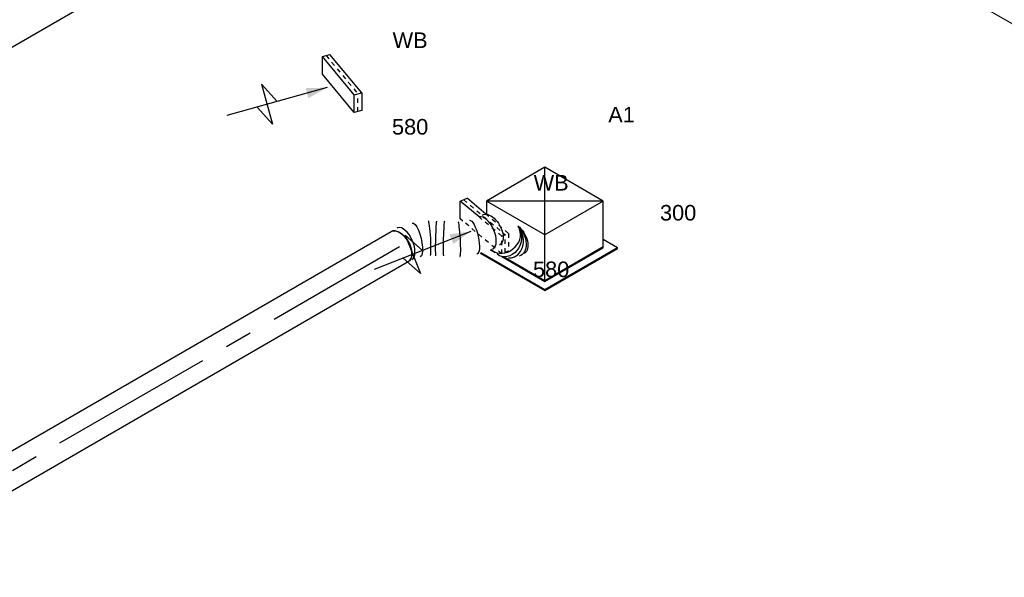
# Model space of a CAD drawing. Extents: x -132501 to 411300, y -42818 to 427495.
# Tile 135 of 256: x -408 to 5282, y 72680 to 75901. Entities that reach past the tile are written whole.
import ezdxf
from ezdxf.enums import TextEntityAlignment as Align

# ---------------------------------------------------------------- set-up
doc = ezdxf.new("R2010")
doc.units = 0
doc.header["$LTSCALE"] = 50
doc.linetypes.add('CENTER2', pattern=[28.575, 19.05, -3.175, 3.175, -3.175])
doc.linetypes.add('STREEPJES', pattern=[0.1, 0.05, -0.05])
doc.layers.get('0').update_dxf_attribs({"linetype": 'CONTINUOUS'})
for name, color, linetype in [('WL570---_RETOUR', 112, 'CONTINUOUS'), ('WL570---_RETOUR_HL', 8, 'CONTINUOUS'), ('WL570---_RETOUR_RST', 2, 'CONTINUOUS'), ('WL570---_RETOUR_RST_HL', 1, 'CONTINUOUS'), ('WL570---_TOEVOER', 3, 'CONTINUOUS'), ('WL570---_TOEVOER_RST', 2, 'CONTINUOUS'), ('WL570---_TOEVOER_RST_HL', 1, 'CONTINUOUS'), ('WM570---_RETOUR_PR', 1, 'CONTINUOUS'), ('WM570---_RETOUR_RST_PR', 1, 'CONTINUOUS'), ('WM570---_TOEVOER_PR', 1, 'CONTINUOUS'), ('WM570---_TOEVOER_RST_PR', 1, 'CONTINUOUS')]:
    doc.layers.add(name, color=color, linetype=linetype)
doc.styles.add('BURO-018', font='ARIAL.TTF', dxfattribs={"height": 63})

# ---------------------------------------------------------------- blocks, each defined once
blk = doc.blocks.new('*U1693')
at = {"color": 0, "ltscale": 10}
for p, q in [((218.1, 45.4, 4684.3), (218, 45.4, 4684.3)), ((273.7, -223.2, 4684.3), (273.8, -223.3, 4684.3))]:
    blk.add_line(p, q, dxfattribs=at)
for centre, major_axis, ratio, start_param, end_param in [((0, 0, 4684.3), (0, 100), 0.57735, 3.141593, 6.283185), ((31.8, 0, 4684.3), (10.6, 99.9), 0.492704, 3.194018, 6.23076), ((31.8, 0, 4684.3), (10.6, 99.9), 0.492704, 6.23076, 6.335611), ((172.7, -44.1, 4684.3), (-45.3, -89.5), 0.076341, 0.00617, 3.135417), ((205.9, -64.4, 4684.3), (-52.2, -85.3), 0.036787, 3.141593, 6.283185), ((244.7, -88.2, 4684.3), (-52.2, -85.3), 0.036787, 3.141593, 6.283185), ((319.1, -133.8, 4684.3), (45.3, 89.5), 0.076341, 3.147769, 6.277004), ((470.1, -181, 4684.3), (-10.6, -99.9), 0.492704, 0.052426, 3.09098), ((549, -259.1, 4684.3), (100, 14), 0.802378, 3.215809, 3.3303), ((549, -259.1, 4684.3), (100, 14), 0.802378, 3.3303, 6.094478), ((470.1, -181, 4684.3), (-10.6, -99.9), 0.492704, 6.23076, 6.335611), ((570, -287.9, 4684.3), (-47.5, -88.9), 0.7694, 0.156798, 2.424895), ((570, -287.9, 4684.3), (-47.5, -88.9), 0.7694, 6.126388, 6.439983)]:
    blk.add_ellipse(centre, major_axis=major_axis, ratio=ratio, start_param=start_param, end_param=end_param, dxfattribs=at)
at = {"color": 0, "ltscale": 10, "extrusion": (-6.93889e-17, -2.4037e-17, -1)}
for centre, major_axis, ratio, start_param, end_param in [((101.8, -15.1, 4684.3), (29.7, 95.9), 0.296134, 6.257067, 9.39866), ((395.1, -164.8, 4684.3), (-29.7, -95.9), 0.296134, 3.167711, 6.309303), ((504.2, -181, 4684.3), (0, 100), 0.57735, 0, 3.141593), ((555.6, -275.9, 4684.3), (81.9, 59.1), 0.817815, 0.436323, 3.349522), ((591.2, -294.2, 4684.3), (-14.4, -99.5), 0.6564, 4.039573, 6.378091), ((604.3, -294.2, 4684.3), (0, 100), 0.57735, 0.96008, 3.141593)]:
    blk.add_ellipse(centre, major_axis=major_axis, ratio=ratio, start_param=start_param, end_param=end_param, dxfattribs=at)
at = {"layer": 'WM570---_RETOUR_PR', "color": 1, "style": 'BURO-018'}
blk.add_attdef('POSNR', text='', height=90, dxfattribs=at).set_placement((0, 0), align=Align.MIDDLE)
blk = doc.blocks.new('*U1694')
at = {"color": 0, "ltscale": 10}
for p, q in [((0, 100, -959.8), (7982, 100, -959.8)), ((21.4, -100, -959.8), (7982, -100, -959.8))]:
    blk.add_line(p, q, dxfattribs=at)
at = {"color": 0, "ltscale": 10, "extrusion": (-6.93889e-17, -2.4037e-17, -1)}
blk.add_ellipse((7982, 0, -959.8), major_axis=(0, 100), ratio=0.57735, start_param=0, end_param=3.141593, dxfattribs=at)
at = {"layer": 'WL570---_RETOUR_HL', "linetype": 'CENTER2'}
blk.add_line((0, 0, -959.8), (7982, 0, -959.8), dxfattribs=at)
at = {"layer": 'WM570---_RETOUR_PR', "color": 1, "style": 'BURO-018'}
blk.add_attdef('POSNR', text='', height=90, dxfattribs=at).set_placement((0, 0), align=Align.MIDDLE)
blk = doc.blocks.new('*U1800')
at = {"ltscale": 10}
blk.add_hatch(color=0, dxfattribs=at).paths.add_polyline_path([(89.8, 0), (209.8, 30), (209.8, -30)])
at = {"color": 0, "ltscale": 10}
for p, q in [((-95.1, 82, 11126.1), (-67.9, 180.3, 11126.1)), ((-67.9, 180.3, 11126.1), (-23, 180.3, 11126.1)), ((-23, 180.3, 11126.1), (-50.2, 82, 11126.1)), ((-23, 180.3, 11126.1), (95.1, -82, 11126.1)), ((449.8, -120, 11126.1), (449.8, 120, 11126.1)), ((449.8, 120, 11126.1), (509.8, 0, 11126.1)), ((-95.1, 82, 11126.1), (23, -180.3, 11126.1)), ((-50.2, 82, 11126.1), (-95.1, 82, 11126.1)), ((-50.2, 82, 11126.1), (67.9, -180.3, 11126.1)), ((89.8, 0, 11126.1), (689.8, 0, 11126.1)), ((389.8, 0, 11126.1), (449.8, -120, 11126.1)), ((95.1, -82, 11126.1), (67.9, -180.3, 11126.1)), ((67.9, -180.3, 11126.1), (23, -180.3, 11126.1))]:
    blk.add_line(p, q, dxfattribs=at)
at = {"color": 8, "linetype": 'STREEPJES', "ltscale": 10}
for p in [(-45.4, 180.3, 11126.1), (45.4, -180.3, 11126.1)]:
    blk.add_line(p, (-72.7, 82, 11126.1), dxfattribs=at)
at = {"layer": 'WL570---_RETOUR_RST_HL', "linetype": 'CENTER2'}
blk.add_circle((0, 0, 11126.1), 0.075, dxfattribs=at)
at = {"layer": 'WL570---_RETOUR_RST', "color": 1, "style": 'BURO-018'}
for tag in ['MC', 'Q']:
    blk.add_attdef(tag, text='', height=90, dxfattribs=at).set_placement((0, 0), align=Align.MIDDLE)
at = {"layer": 'WM570---_RETOUR_RST_PR', "color": 1, "style": 'BURO-018'}
blk.add_attdef('POSNR', text='', height=90, dxfattribs=at).set_placement((0, 0), align=Align.MIDDLE)
blk = doc.blocks.new('*U1810')
at = {"ltscale": 10}
blk.add_hatch(color=0, dxfattribs=at).paths.add_polyline_path([(85.2, 0), (205.2, 30), (205.2, -30)])
at = {"color": 8, "linetype": 'STREEPJES', "ltscale": 10}
for p, q in [((-114.4, 90.7, 9961.7), (-76.9, 185.7, 9961.7)), ((-55.6, 185.7, 9961.7), (-93.1, 90.7, 9961.7)), ((-76.9, 185.7, 9961.7), (-34.3, 185.7, 9961.7)), ((-34.3, 185.7, 9961.7), (-71.8, 90.7, 9961.7)), ((-34.3, 185.7, 9961.7), (104.5, -72.5, 9961.7)), ((-114.4, 90.7, 9961.7), (-33.4, -59.8, 9961.7)), ((-71.8, 90.7, 9961.7), (-114.4, 90.7, 9961.7)), ((55.6, -185.7, 9961.7), (-93.1, 90.7, 9961.7)), ((-71.8, 90.7, 9961.7), (9.5, -60.4, 9961.7))]:
    blk.add_line(p, q, dxfattribs=at)
at = {"color": 0, "ltscale": 10}
for p, q in [((445.2, -120, 9961.7), (445.2, 120, 9961.7)), ((445.2, 120, 9961.7), (505.2, 0, 9961.7)), ((85.2, 0, 9961.7), (685.2, 0, 9961.7)), ((385.2, 0, 9961.7), (445.2, -120, 9961.7)), ((-33.4, -59.8, 9961.7), (34.3, -185.7, 9961.7)), ((9.5, -60.4, 9961.7), (76.9, -185.7, 9961.7)), ((114.4, -90.7, 9961.7), (76.9, -185.7, 9961.7)), ((104.5, -72.5, 9961.7), (114.4, -90.7, 9961.7)), ((76.9, -185.7, 9961.7), (34.3, -185.7, 9961.7))]:
    blk.add_line(p, q, dxfattribs=at)
at = {"layer": 'WL570---_RETOUR_RST_HL', "linetype": 'CENTER2'}
blk.add_circle((0, 0, 9961.7), 0.075, dxfattribs=at)
at = {"layer": 'WL570---_RETOUR_RST', "color": 1, "style": 'BURO-018'}
for tag in ['MC', 'Q']:
    blk.add_attdef(tag, text='', height=90, dxfattribs=at).set_placement((0, 0), align=Align.MIDDLE)
at = {"layer": 'WM570---_RETOUR_RST_PR', "color": 1, "style": 'BURO-018'}
blk.add_attdef('POSNR', text='', height=90, dxfattribs=at).set_placement((0, 0), align=Align.MIDDLE)
blk = doc.blocks.new('*U1811')
at = {"color": 0, "ltscale": 10}
for p, q in [((153.1, 477.3, 7019.3), (122.5, 424.3, 7019.3)), ((153.1, 477.3, 7019.3), (157.2, 477.3, 7019.3)), ((275.6, 265.2, 7019.3), (153.1, 477.3, 7019.3)), ((279.7, 265.2, 7019.3), (157.2, 477.3, 7019.3)), ((1327.6, 477.3, 7019.3), (1307.2, 441.9, 7019.3)), ((1331.7, 477.3, 7019.3), (1327.6, 477.3, 7019.3)), ((1450.1, 265.2, 7019.3), (1327.6, 477.3, 7019.3)), ((1454.2, 265.2, 7019.3), (1331.7, 477.3, 7019.3)), ((177.6, 441.9, 7019.3), (1327.6, 441.9, 7019.3)), ((1327.6, 441.9, 7019.3), (1429.7, 265.2, 7019.3)), ((275.6, 265.2, 7019.3), (279.7, 265.2, 7019.3)), ((277.6, 261.6, 7019.3), (279.7, 265.2, 7019.3)), ((279.7, 265.2, 7019.3), (1429.7, 265.2, 7019.3)), ((1021.4, -441.9, 7019.3), (1429.7, 265.2, 7019.3)), ((1021.4, -477.3, 7019.3), (1450.1, 265.2, 7019.3)), ((1025.5, -477.3, 7019.3), (1454.2, 265.2, 7019.3)), ((1454.2, 265.2, 7019.3), (1450.1, 265.2, 7019.3)), ((-112.3, -441.9, 7019.3), (1021.4, -441.9, 7019.3)), ((1001, -441.9, 7019.3), (1021.4, -477.3, 7019.3)), ((1025.5, -477.3, 7019.3), (1021.4, -477.3, 7019.3))]:
    blk.add_line(p, q, dxfattribs=at)
at = {"color": 8, "linetype": 'STREEPJES', "ltscale": 10}
for p, q in [((122.5, 424.3, 7019.3), (-275.6, -265.2, 7019.3)), ((153.1, 441.9, 7019.3), (-255.2, -265.2, 7019.3)), ((255.2, 265.2, 7019.3), (153.1, 441.9, 7019.3)), ((-153.1, -441.9, 7019.3), (255.2, 265.2, 7019.3)), ((-153.1, -477.3, 7019.3), (275.6, 265.2, 7019.3)), ((-149, -477.3, 7019.3), (277.6, 261.6, 7019.3)), ((-275.6, -265.2, 7019.3), (-153.1, -477.3, 7019.3)), ((-255.2, -265.2, 7019.3), (-153.1, -441.9, 7019.3)), ((-128.6, -441.9, 7019.3), (-112.3, -441.9, 7019.3)), ((-153.1, -477.3, 7019.3), (-149, -477.3, 7019.3))]:
    blk.add_line(p, q, dxfattribs=at)
at = {"layer": 'WM570---_RETOUR_PR', "color": 1, "style": 'BURO-018'}
blk.add_attdef('POSNR', text='', height=90, dxfattribs=at).set_placement((0, 0), align=Align.MIDDLE)
blk = doc.blocks.new('*U1828')
at = {"color": 0, "ltscale": 10}
blk.add_line((0, 157.5, 8880.2), (8549.3, 157.5, 8880.2), dxfattribs=at)
at = {"layer": 'WM570---_TOEVOER_PR', "color": 1, "style": 'BURO-018'}
blk.add_attdef('POSNR', text='', height=90, dxfattribs=at).set_placement((0, 0), align=Align.MIDDLE)
blk = doc.blocks.new('*U1922')
at = {"color": 0, "ltscale": 10}
for p, q in [((-224.7, 285.3, 5186.3), (-263.2, 218.7, 5186.3)), ((164.7, 285.3, 5186.3), (-224.7, 285.3, 5186.3)), ((-30, -52, 5186.3), (-224.7, 285.3, 5186.3)), ((359.5, -52, 5186.3), (-224.7, 285.3, 5186.3)), ((-30, -52, 5186.3), (164.7, 285.3, 5186.3)), ((359.5, -52, 5186.3), (164.7, 285.3, 5186.3)), ((-406.9, 43.6, 5186.3), (-190.9, -330.6, 5186.3)), ((-188.8, -327, 5186.3), (-402.2, 42.6, 5186.3)), ((-347.2, 30.7, 5186.3), (-331.1, 2.8, 5186.3)), ((-339.2, 24, 5186.3), (-342.5, 29.7, 5186.3)), ((-308.1, -36.9, 5186.3), (-164.7, -285.3, 5186.3)), ((-162.7, -281.8, 5186.3), (-300.2, -43.7, 5186.3)), ((-164.7, -285.3, 5186.3), (-30, -52, 5186.3)), ((359.5, -52, 5186.3), (-30, -52, 5186.3)), ((224.7, -285.3, 5186.3), (359.5, -52, 5186.3)), ((226.8, -281.8, 5186.3), (-162.7, -281.8, 5186.3)), ((297, -327, 5186.3), (248.8, -243.6, 5186.3)), ((-190.9, -330.6, 5186.3), (-188.8, -327, 5186.3)), ((-190.9, -330.6, 5186.3), (295, -330.6, 5186.3)), ((297, -327, 5186.3), (-188.8, -327, 5186.3)), ((-164.7, -285.3, 5186.3), (224.7, -285.3, 5186.3)), ((295, -330.6, 5186.3), (297, -327, 5186.3))]:
    blk.add_line(p, q, dxfattribs=at)
at = {"layer": 'WL570---_TOEVOER_RST_HL', "linetype": 'CENTER2'}
blk.add_circle((0, 0, 5186.3), 0.075, dxfattribs=at)
at = {"layer": 'WL570---_TOEVOER_RST', "color": 1, "style": 'BURO-018'}
for tag in ['MC', 'Q']:
    blk.add_attdef(tag, text='', height=90, dxfattribs=at).set_placement((0, 0), align=Align.MIDDLE)
at = {"layer": 'WM570---_TOEVOER_RST_PR', "color": 1, "style": 'BURO-018'}
blk.add_attdef('POSNR', text='', height=90, dxfattribs=at).set_placement((0, 0), align=Align.MIDDLE)

msp = doc.modelspace()

# ---------------------------------------------------------------- block references
at = {"layer": 'WL570---_RETOUR'}
for name, p, rotation in [('*U1811', (5845.8865, 76088.0383, -7019.3154), 149.9999999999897), ('*U1693', (1788.2817, 74590.4431, -4684.2976), 30.00000000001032), ('*U1694', (-5124.3003, 70599.462, 959.802), 30.00000000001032)]:
    msp.add_blockref(name, p, dxfattribs=dict(at, rotation=rotation))
at = {"layer": 'WL570---_RETOUR_RST'}
ref = msp.add_blockref('*U1800', (1455.2182, 75532.4702, -11126.0751), dxfattribs=dict(at, rotation=195.4832169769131))
ref.add_attrib('Q', '580', dxfattribs={"color": 1, "height": 90, "style": 'BURO-018'}).set_placement((1848.8435, 75282.4702), align=Align.MIDDLE)
ref.add_attrib('MC', 'WB', dxfattribs={"color": 1, "height": 90, "style": 'BURO-018'}).set_placement((1848.8435, 75782.4702), align=Align.MIDDLE)
ref = msp.add_blockref('*U1810', (2278.0966, 74709.1118, -9961.6705), dxfattribs=dict(at, rotation=201.5256477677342))
ref.add_attrib('Q', '580', dxfattribs={"color": 1, "height": 90, "style": 'BURO-018'}).set_placement((2663.8157, 74459.1118), align=Align.MIDDLE)
ref.add_attrib('MC', 'WB', dxfattribs={"color": 1, "height": 90, "style": 'BURO-018'}).set_placement((2663.8157, 74959.1118), align=Align.MIDDLE)
at = {"layer": 'WL570---_TOEVOER', "rotation": 210.0000000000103}
msp.add_blockref('*U1828', (2997.5247, 77915.1907, -8880.1679), dxfattribs=at)
at = {"layer": 'WL570---_TOEVOER_RST'}
ref = msp.add_blockref('*U1922', (2627.3265, 74718.8567, -5186.3313), dxfattribs=dict(at, rotation=30.00000000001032))
ref.add_attrib('Q', '300', dxfattribs={"color": 1, "height": 90, "style": 'BURO-018'}).set_placement((3397.5675, 74785.9259), align=Align.MIDDLE)
ref.add_attrib('MC', 'A1', dxfattribs={"color": 1, "height": 90, "style": 'BURO-018'}).set_placement((3070.5306, 75352.3704), align=Align.MIDDLE)

doc.saveas('drawing.dxf')
